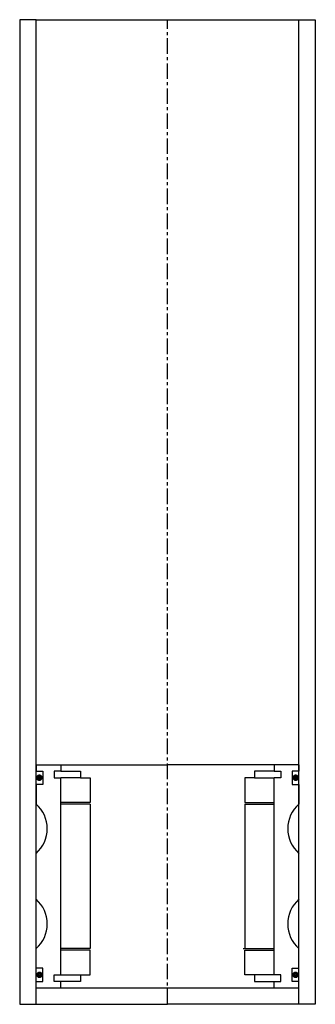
# Model space of a CAD drawing. Extents: x -45 to 45, y -10 to 290.
import ezdxf

# ---------------------------------------------------------------- set-up
doc = ezdxf.new("R2010")
doc.units = 0
doc.header["$LTSCALE"] = 0.15
doc.linetypes.add('CENTER', pattern=[50.8, 31.75, -6.35, 6.35, -6.35])
doc.layers.get('0').update_dxf_attribs({"linetype": 'CONTINUOUS'})
doc.layers.add('CENTER', color=9, linetype='CENTER')

msp = doc.modelspace()

# ---------------------------------------------------------------- linework, layer by layer
for p, q in [((-40, 290), (-45, 290)), ((-45, 290), (-45, -10)), ((-40, -10), (-40, 290)), ((-40, 290), (40, 290)), ((40, -10), (40, 290)), ((40, 290), (45, 290)), ((45, 290), (45, -10)), ((-40, 63), (-32.5, 63)), ((-40, 63), (-40, 61)), ((-32.5, 63), (0, 63)), ((-32.5, 63), (-32.5, 61)), ((32.5, 63), (0, 63)), ((32.5, 63), (32.5, 61)), ((40, 63), (32.5, 63)), ((40, 63), (40, 61)), ((-40, 61), (-38, 61)), ((-38, 61), (-38, 57)), ((-32.5, 61), (-34.5, 61)), ((-34.5, 61), (-34.5, 59)), ((-32.5, 61), (-26.5, 61)), ((-26.5, 61), (-26.5, 59)), ((32.5, 61), (26.5, 61)), ((26.5, 61), (26.5, 59)), ((32.5, 61), (34.5, 61)), ((34.5, 61), (34.5, 59)), ((40, 61), (38, 61)), ((38, 61), (38, 57)), ((-38, 57), (-40, 57)), ((-40, 57), (-40, 51)), ((-34.5, 59), (-32.5, 59)), ((-32.5, -1), (-32.5, 59)), ((-26.5, 59), (-32.5, 59)), ((-26.5, 59), (-23.5, 59)), ((-23.5, 59), (-23.5, 51.5)), ((26.5, 59), (23.5, 59)), ((23.5, 59), (23.5, 51.5)), ((26.5, 59), (32.5, 59)), ((34.5, 59), (32.5, 59)), ((32.5, -1), (32.5, 59)), ((38, 57), (40, 57)), ((40, 57), (40, 51)), ((-23.5, 51.5), (-32.5, 51.5)), ((-23.5, 51), (-32.5, 51)), ((-23.5, 51), (-23.5, 7)), ((23.5, 51.5), (32.5, 51.5)), ((23.5, 51), (23.5, 7)), ((23.5, 51), (32.5, 51)), ((-40, 22), (-40, 36)), ((40, 22), (40, 36)), ((-40, 1), (-40, 7)), ((-23.5, 7), (-32.5, 7)), ((-23.5, 6.5), (-32.5, 6.5)), ((-23.5, -1), (-23.5, 6.5)), ((23, 7), (32.5, 7)), ((23.5, -1), (23.5, 6.5)), ((23.5, 6.5), (32.5, 6.5)), ((40, 1), (40, 7)), ((-38, 1), (-40, 1)), ((-38, -3), (-38, 1)), ((38, -3), (38, 1)), ((38, 1), (40, 1)), ((-40, -3), (-38, -3)), ((-34.5, -3), (-34.5, -1)), ((-34.5, -1), (-32.5, -1)), ((-32.5, -3), (-34.5, -3)), ((-32.5, -1), (-26.5, -1)), ((-32.5, -5), (-32.5, -3)), ((-26.5, -3), (-32.5, -3)), ((-26.5, -1), (-26.5, -3)), ((-26.5, -1), (-23.5, -1)), ((26.5, -1), (23.5, -1)), ((32.5, -1), (26.5, -1)), ((26.5, -1), (26.5, -3)), ((26.5, -3), (32.5, -3)), ((34.5, -1), (32.5, -1)), ((32.5, -5), (32.5, -3)), ((32.5, -3), (34.5, -3)), ((34.5, -3), (34.5, -1)), ((40, -3), (38, -3)), ((-40, -5), (40, -5)), ((-40, -10), (-40, -8)), ((40, -10), (40, -8)), ((-45, -10), (-40, -10)), ((-40, -10), (-32.5, -10)), ((-32.5, -10), (0, -10)), ((32.5, -10), (0, -10)), ((40, -10), (32.5, -10)), ((45, -10), (40, -10))]:
    msp.add_line(p, q)
at = {"const_width": 0.95}
for points in [[(-38.51, 59.04, -1), (-39.56, 59.04, -1)], [(38.51, 59.04, 1), (39.56, 59.04, 1)], [(-38.45, -1.02, -1), (-39.5, -1.02, -1)], [(38.45, -1.02, 1), (39.5, -1.02, 1)]]:
    msp.add_lwpolyline(points, format="xyb", close=True, dxfattribs=at)
for centre, start, end in [((-46.61, 43.5), 311.4096, 48.5904), ((46.61, 43.5), 131.4096, 228.5904), ((-46.61, 14.5), 311.4096, 48.5904), ((46.61, 14.5), 131.4096, 228.5904)]:
    msp.add_arc(centre, 10, start, end)
at = {"layer": 'CENTER'}
for q in [(0, 290), (0, 58)]:
    msp.add_line((0, -10), q, dxfattribs=at)

doc.saveas('drawing.dxf')
